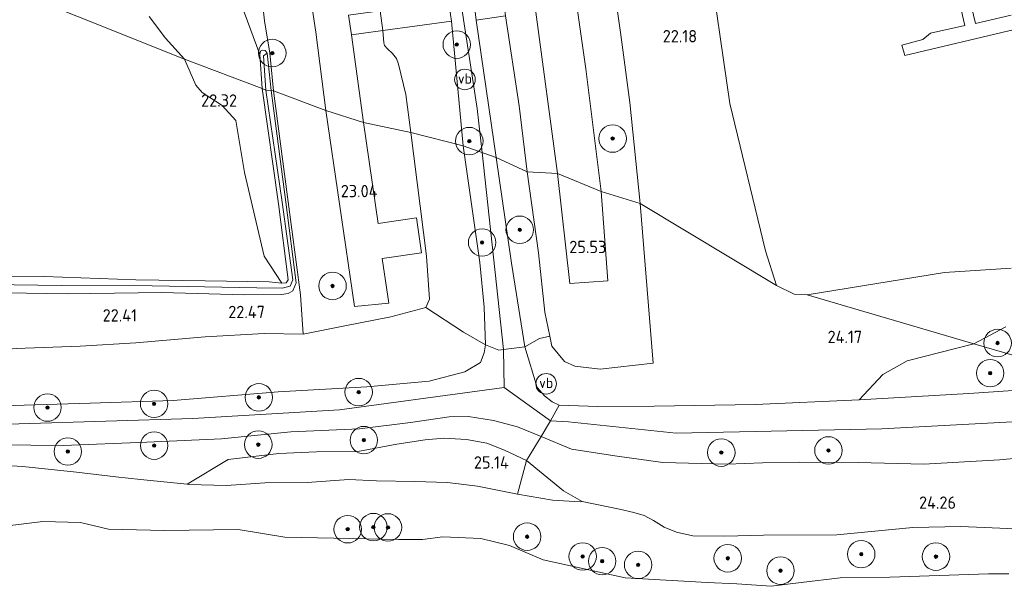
# Model space of a CAD drawing. Extents: x 184075 to 186166, y 346026 to 349063.
# Tile 59 of 136: x 184945 to 185088, y 346606 to 346688. Entities that reach past the tile are written whole.
import ezdxf
from ezdxf.enums import TextEntityAlignment as Align

# ---------------------------------------------------------------- set-up
doc = ezdxf.new("R2010")
doc.units = 0
for name, color, linetype, lineweight in [('B-ME-GR-BOOM-S', 90, 'Continuous', 25), ('B-ME-GR-GRAS-GV', 60, 'Continuous', 13), ('B-ME-GW-OPHOGING_KRUIN-G', 90, 'Continuous', 18), ('B-ME-GW-TALUD_KRUIN-G', 90, 'Continuous', 18), ('B-ME-GW-TALUD_TEEN-G', 90, 'Continuous', 18), ('B-ME-IE-TERREINAFSCHEIDING_DOORGANG-G', 210, 'Continuous', 18), ('B-ME-IE-TERREINAFSCHEIDING_KUNSTMATIG_HEKWERK-G', 20, 'IE-TERREINAFSCHEIDING-KUNSTMATIG', 18), ('B-ME-KW-KUNSTWERK_STEIGER-GV', 170, 'Continuous', 18), ('B-ME-OB-BEKLEDING_STORTSTEEN-GV', 30, 'Continuous', 18), ('B-ME-OB-OEVERVOORZIENING-G', 7, 'Continuous', 18), ('B-ME-OG-BEBOUWING_TRAP-GV', 7, 'Continuous', 18), ('B-ME-OG-HOOGTEPUNT-S', 7, 'Continuous', 25), ('B-ME-OG-TERREIN_GROEN-GV', 7, 'Continuous', 18), ('B-ME-OG-WATER_GREPPEL-G', 160, 'Continuous', 18), ('B-ME-OG-WATER_HAVEN-GV', 170, 'Continuous', 18), ('B-ME-OG-WATER_RIVIER-GV', 130, 'Continuous', 18), ('B-ME-OG-WATER_SLOOT-G', 120, 'Continuous', 18), ('B-ME-VH-VERHARDING_ASFALT-GV', 252, 'Continuous', 18), ('B-ME-VH-VERHARDING_STRAATBAKSTEEN-GV', 252, 'Continuous', 18), ('B-ME-VW-VERKEERSTEKEN_BORD-S', 7, 'Continuous', 25)]:
    doc.layers.add(name, color=color, linetype=linetype, lineweight=lineweight)
doc.styles.add('NLCS-ISO', font='NLCS-ISO.ttf')
doc.styles.add('NLCS-ISO-ANNOTATIVE-T18', font='NLCS-ISO.ttf', dxfattribs={"height": 1.8})
doc.linetypes.add('IE-TERREINAFSCHEIDING-KUNSTMATIG', pattern='A,4,[82,NLCS.SHX,S=0.75,R=90,X=0,Y=0],4,-2', length=10)

# ---------------------------------------------------------------- blocks, each defined once
blk = doc.blocks.new('SAL-HOOGTELABEL-SO')
at = {"color": 0, "linetype": 'ByBlock', "lineweight": -2, "style": 'NLCS-ISO-ANNOTATIVE-T18'}
blk.add_attdef('HOOGTE', text='', height=1.8, dxfattribs=at).set_placement((2.79, 0), align=Align.RIGHT)
blk = doc.blocks.new('SGR-BOOM_01-SO')
at = {"linetype": 'ByBlock', "lineweight": 18}
h = blk.add_hatch(color=0, dxfattribs=at)
h.dxf.hatch_style = 1
edge = h.paths.add_edge_path()
edge.add_arc((0, 0), 0.25, 0, 360)
at = {"color": 0, "linetype": 'ByBlock', "lineweight": 18}
for radius in [2, 0.25]:
    blk.add_circle((0, 0), radius, dxfattribs=at)
blk = doc.blocks.new('SIE-WEG_PAAL_VERKEERSBORD-SO')
at = {"color": 0, "linetype": 'ByBlock', "lineweight": 18}
blk.add_circle((0, 0), 1.5, dxfattribs=at)
at = {"color": 0, "linetype": 'ByBlock', "lineweight": 18, "style": 'NLCS-ISO'}
blk.add_text('vb', height=1.5, dxfattribs=at).set_placement((0, 0.13), align=Align.MIDDLE_CENTER)

msp = doc.modelspace()

# ---------------------------------------------------------------- linework, layer by layer
at = {"layer": 'B-ME-GR-GRAS-GV'}
for points in [[(184988.203, 346686.356, 23.025), (184989.641, 346674.958, 22.947), (184982.044, 346677.837, 22.736), (184981.475, 346683.308, 22.804), (184980.713, 346687.981, 22.889), (184979.773, 346696.261, 22.879), (184978.556, 346704.831, 22.85), (184977.297, 346713.957, 22.864), (184975.971, 346723.442, 22.861), (184974.747, 346733.688, 22.832), (184981.458, 346734.599, 23.025), (184981.742, 346732.562, 22.986), (184983.119, 346722.541, 23.014), (184985.05, 346708.737, 23.011), (184986.347, 346698.643, 23.025)], [(185007.956, 346687.967, 27.329), (185009.637, 346669.802, 27.253), (185002.024, 346671.733, 23.244), (185001.322, 346677.273, 23.376), (185000.257, 346681.692, 23.465), (184999.923, 346682.514, 23.483), (184999.365, 346683.242, 23.551), (184998.638, 346683.932, 23.565), (184998.199, 346684.406, 23.683), (184998.083, 346684.778, 23.719), (184997.939, 346686.591, 23.797)], [(185017.788, 346675.614, 25.771), (185018.968, 346666.008, 25.726), (185014.459, 346668.105, 27.332), (185011.564, 346688.116, 27.318), (185015.831, 346688.714, 25.888)], [(185001.322, 346677.273, 23.376), (185002.024, 346671.733, 23.244), (184995.135, 346673.228, 23.049), (184993.366, 346685.963, 23.118), (184997.939, 346686.591, 23.797), (184998.083, 346684.778, 23.719), (184998.199, 346684.406, 23.683), (184998.638, 346683.932, 23.565), (184999.365, 346683.242, 23.551), (184999.923, 346682.514, 23.483), (185000.257, 346681.692, 23.465)], [(184980.556, 346682.898, 22.518), (184980.921, 346677.907, 22.518), (184980.383, 346678.165, 22.676), (184980.033, 346683.089, 22.696), (184980.149, 346683.565, 22.696), (184980.425, 346683.75, 22.7), (184980.809, 346683.66, 22.721), (184981.084, 346683.296, 22.804)], [(184981.084, 346683.296, 22.804), (184981.678, 346677.864, 22.74), (184980.921, 346677.907, 22.518), (184980.556, 346682.898, 22.518)], [(184991.645, 346661.374, 22.988), (184993.82, 346646.433, 22.985), (184998.805, 346646.928, 23.075), (184997.861, 346653.416, 23.064), (185003.588, 346654.25, 23.15), (185002.851, 346659.311, 23.146), (184997.275, 346658.499, 23.116), (184995.135, 346673.228, 23.049), (185002.024, 346671.733, 23.244), (185004.289, 346653.745, 23.267), (185004.757, 346647.488, 23.364), (185004.237, 346646.269, 23.357), (184999.103, 346644.929, 23.319), (184992.408, 346643.617, 23.27), (184986.372, 346642.392, 23.112), (184985.975, 346648.121, 22.83), (184984.078, 346662.409, 22.778), (184982.044, 346677.837, 22.736), (184989.641, 346674.958, 22.947)], [(185012.717, 346646.335, 26.952), (185012.904, 346640.829, 26.794), (185009.707, 346642.689, 25.689), (185004.237, 346646.269, 23.357), (185004.757, 346647.488, 23.364), (185004.289, 346653.745, 23.267), (185002.024, 346671.733, 23.244), (185009.637, 346669.802, 27.253), (185012.069, 346652.841, 27.148)], [(185015.523, 346640.158, 27.038), (185014.841, 346640.075, 26.994), (185012.904, 346640.829, 26.794), (185012.717, 346646.335, 26.952), (185012.069, 346652.841, 27.148), (185009.637, 346669.802, 27.253), (185014.459, 346668.105, 27.332), (185016.676, 346652.729, 27.073), (185018.636, 346640.535, 27.238)], [(185020.789, 346641.765, 26.497), (185018.636, 346640.535, 27.238), (185016.676, 346652.729, 27.073), (185014.459, 346668.105, 27.332), (185018.968, 346666.008, 25.726), (185020.618, 346654.223, 25.752), (185021.549, 346645.624, 25.756), (185022.272, 346642.087, 25.865)], [(185023.393, 346665.782, 25.595), (185025.199, 346649.758, 25.595), (185030.743, 346650.148, 25.489), (185029.751, 346663.14, 25.485), (185035.443, 346661.427, 25.527), (185037.327, 346638.182, 25.542), (185029.608, 346637.314, 25.794), (185025.927, 346637.746, 25.847), (185024.406, 346638.424, 25.858), (185022.567, 346640.643, 25.835), (185022.272, 346642.087, 25.865), (185021.549, 346645.624, 25.756), (185020.618, 346654.223, 25.752), (185018.968, 346666.008, 25.726)], [(185083.288, 346633.784, 26.805), (185067.313, 346632.829, 26.752), (185070.787, 346636.551, 25.578), (185074.298, 346638.518, 25.011), (185084.02, 346640.973, 24.206), (185104.094, 346635.154, 26.745)], [(185104.094, 346635.154, 26.745), (185126.082, 346627.534, 26.832), (185116.056, 346626.204, 26.738), (185100.204, 346625.295, 26.775), (185087.758, 346624.097, 26.753), (185076.761, 346623.481, 26.753), (185067.182, 346623.705, 26.805), (185058.646, 346623.765, 26.775), (185053.253, 346623.655, 26.753), (185048.11, 346623.463, 26.775), (185038.744, 346623.734, 26.802), (185032.103, 346624.653, 26.843), (185025.424, 346625.673, 26.809), (185021.034, 346627.494, 26.67), (185022.348, 346629.811, 26.832), (185023.632, 346632.075, 26.99), (185029.269, 346631.857, 26.9), (185037.466, 346631.925, 26.93), (185052.228, 346632.151, 26.922), (185067.313, 346632.829, 26.752), (185083.288, 346633.784, 26.805)], [(185018.854, 346624.039, 25.279), (185017.561, 346619.105, 24.406), (185011.737, 346620.293, 24.572), (185007.359, 346620.803, 24.681), (185002.615, 346620.947, 24.767), (184997.03, 346621.036, 24.752), (184992.981, 346621.233, 24.733), (184986.933, 346620.829, 24.733), (184980.746, 346620.764, 24.568), (184975.189, 346620.374, 24.568), (184969.635, 346620.535, 24.452), (184969.456, 346620.59, 24.448), (184975.444, 346624.139, 24.722), (184982.784, 346625.015, 25.267), (184988.27, 346625.293, 25.343), (184994.318, 346625.349, 25.452), (184999.985, 346626.402, 25.557), (185004.121, 346627.018, 25.602), (185006.852, 346627.253, 25.658), (185010.12, 346627.085, 25.715), (185013.11, 346626.558, 25.73), (185015.652, 346625.532, 25.643)], [(185026.97, 346618.052, 24.76), (185026.693, 346618.017, 24.738), (185022.686, 346618.242, 24.41), (185017.561, 346619.105, 24.406), (185018.854, 346624.039, 25.279), (185024.243, 346619.59, 24.801)]]:
    msp.add_polyline3d(points, close=True, dxfattribs=at)
for points in [[(185029.615, 346707.042, 25.524), (185032.624, 346685.985, 25.506), (185033.947, 346676.129, 25.57), (185035.443, 346661.427, 25.527), (185029.751, 346663.14, 25.485), (185027.494, 346681.003, 25.552), (185024.974, 346698.743, 25.57)], [(184979.773, 346696.261, 22.879), (184980.713, 346687.981, 22.889), (184981.475, 346683.308, 22.804), (184982.044, 346677.837, 22.736), (184981.678, 346677.864, 22.74), (184981.084, 346683.296, 22.804), (184980.809, 346683.66, 22.721), (184980.425, 346683.75, 22.7), (184980.149, 346683.565, 22.696), (184980.033, 346683.089, 22.696), (184977.763, 346689.256, 22.529)], [(184963.92, 346688.632, 22.174), (184966.31, 346685.469, 22.188), (184969.063, 346682.403, 22.211), (184937.64, 346694.996, 21.824)], [(184937.64, 346694.996, 21.824), (184969.063, 346682.403, 22.211), (184970.712, 346678.648, 22.164), (184971.625, 346677.555, 22.164), (184974.551, 346675.684, 22.255), (184976.526, 346673.485, 22.209), (184977.792, 346665.919, 22.197), (184980.663, 346653.776, 22.336), (184983.221, 346649.839, 22.571), (184981.395, 346650.035, 22.375), (184972.054, 346650.175, 22.341), (184961.969, 346650.329, 22.315), (184948.617, 346650.789, 22.206), (184940.946, 346650.846, 22.191)], [(185011.225, 346691.042, 27.304), (185011.564, 346688.116, 27.318), (185014.459, 346668.105, 27.332), (185009.637, 346669.802, 27.253), (185007.956, 346687.967, 27.329), (185007.528, 346690.841, 27.283)], [(185020.229, 346689.243, 25.674), (185023.393, 346665.782, 25.595), (185018.968, 346666.008, 25.726), (185017.788, 346675.614, 25.771), (185015.831, 346688.714, 25.888)], [(184940.758, 346649.638, 21.958), (184951.172, 346649.467, 21.901), (184964.338, 346649.43, 21.95), (184979.609, 346649.131, 21.969), (184983.288, 346649.094, 22.413), (184984.477, 346649.394, 22.514), (184984.822, 346650.324, 22.518), (184983.31, 346661.588, 22.522), (184980.921, 346677.907, 22.518), (184981.678, 346677.864, 22.74), (184983.842, 346661.612, 22.74), (184985.347, 346649.849, 22.74), (184984.85, 346648.727, 22.706), (184984.17, 346648.315, 22.657), (184983.189, 346648.179, 22.654), (184977.746, 346648.128, 22.435), (184965.752, 346648.444, 22.326), (184951.963, 346648.278, 22.274), (184940.097, 346648.442, 22.202)], [(184940.097, 346648.442, 22.202), (184951.963, 346648.278, 22.274), (184965.752, 346648.444, 22.326), (184977.746, 346648.128, 22.435), (184983.189, 346648.179, 22.654), (184984.17, 346648.315, 22.657), (184984.85, 346648.727, 22.706), (184985.347, 346649.849, 22.74), (184983.842, 346661.612, 22.74), (184981.678, 346677.864, 22.74), (184982.044, 346677.837, 22.736), (184984.078, 346662.409, 22.778), (184985.975, 346648.121, 22.83), (184986.372, 346642.392, 23.112), (184980.668, 346642.477, 22.687), (184972.06, 346642.015, 22.65), (184961.966, 346641.117, 22.597), (184953.868, 346640.635, 22.545), (184944.529, 346640.338, 22.503)], [(184940.946, 346650.846, 22.191), (184948.617, 346650.789, 22.206), (184961.969, 346650.329, 22.315), (184972.054, 346650.175, 22.341), (184981.395, 346650.035, 22.375), (184983.221, 346649.839, 22.571), (184983.855, 346649.893, 22.684), (184984.188, 346650.323, 22.733), (184982.742, 346661.38, 22.695), (184980.383, 346678.165, 22.676), (184980.921, 346677.907, 22.518), (184983.31, 346661.588, 22.522), (184984.822, 346650.324, 22.518), (184984.477, 346649.394, 22.514), (184983.288, 346649.094, 22.413), (184979.609, 346649.131, 21.969), (184964.338, 346649.43, 21.95), (184951.172, 346649.467, 21.901), (184940.758, 346649.638, 21.958)], [(184944.529, 346640.338, 22.503), (184953.868, 346640.635, 22.545), (184961.966, 346641.117, 22.597), (184972.06, 346642.015, 22.65), (184980.668, 346642.477, 22.687), (184986.372, 346642.392, 23.112), (184992.408, 346643.617, 23.27), (184999.103, 346644.929, 23.319), (185004.237, 346646.269, 23.357), (185009.707, 346642.689, 25.689), (185012.904, 346640.829, 26.794), (185012.729, 346639.664, 26.768), (185012.153, 346638.266, 26.621), (185009.888, 346636.919, 26.467), (185004.707, 346635.584, 26.309), (184995.637, 346634.76, 26.129), (184982.686, 346634.01, 26.016), (184967.433, 346632.762, 25.858), (184955.318, 346632.344, 25.805), (184944.12, 346632.036, 25.636)], [(185104.094, 346635.154, 26.745), (185084.02, 346640.973, 24.206), (185088.684, 346643.448, 23.524)], [(184944.12, 346632.036, 25.636), (184955.318, 346632.344, 25.805), (184967.433, 346632.762, 25.858), (184982.686, 346634.01, 26.016), (184995.637, 346634.76, 26.129), (185004.707, 346635.584, 26.309), (185009.888, 346636.919, 26.467), (185012.153, 346638.266, 26.621), (185012.729, 346639.664, 26.768), (185012.904, 346640.829, 26.794), (185014.841, 346640.075, 26.994), (185015.523, 346640.158, 27.038), (185018.636, 346640.535, 27.238), (185020.415, 346634.636, 27.125), (185021.521, 346633.432, 27.069), (185022.612, 346632.556, 27.042), (185023.632, 346632.075, 26.99), (185022.348, 346629.811, 26.832), (185021.034, 346627.494, 26.67), (185017.578, 346628.919, 26.61), (185014.047, 346629.818, 26.576), (185010.452, 346630.42, 26.606), (185007.605, 346630.392, 26.46), (185001.965, 346629.558, 26.422), (184994.535, 346628.612, 26.294), (184984.538, 346628.195, 26.132), (184974.462, 346627.176, 25.925), (184963.567, 346626.666, 25.734), (184951.396, 346626.178, 25.523), (184941.91, 346626.305, 25.478)], [(184941.91, 346626.305, 25.478), (184951.396, 346626.178, 25.523), (184963.567, 346626.666, 25.734), (184974.462, 346627.176, 25.925), (184984.538, 346628.195, 26.132), (184994.535, 346628.612, 26.294), (185001.965, 346629.558, 26.422), (185007.605, 346630.392, 26.46), (185010.452, 346630.42, 26.606), (185014.047, 346629.818, 26.576), (185017.578, 346628.919, 26.61), (185021.034, 346627.494, 26.67), (185018.854, 346624.039, 25.279), (185015.652, 346625.532, 25.643), (185013.11, 346626.558, 25.73), (185010.12, 346627.085, 25.715), (185006.852, 346627.253, 25.658), (185004.121, 346627.018, 25.602), (184999.985, 346626.402, 25.557), (184994.318, 346625.349, 25.452), (184988.27, 346625.293, 25.343), (184982.784, 346625.015, 25.267), (184975.444, 346624.139, 24.722), (184969.456, 346620.59, 24.448), (184962.655, 346621.23, 24.38), (184959.065, 346621.641, 24.395), (184953.357, 346622.317, 24.485), (184945.506, 346623.149, 24.305), (184938.895, 346623.529, 24.222)], [(185090.087, 346614.049, 23.59), (185082.117, 346614.434, 23.62), (185075.159, 346614.253, 23.635), (185064.075, 346613.182, 23.684), (185053.395, 346613.136, 23.692), (185047.758, 346613.016, 23.718), (185043.084, 346613.074, 23.842), (185040.718, 346613.568, 24.019), (185038.919, 346614.326, 24.203), (185037.365, 346615.307, 24.684), (185036.031, 346616.005, 24.865), (185034.5, 346616.427, 24.974), (185032.408, 346616.955, 24.982), (185026.97, 346618.052, 24.76), (185024.243, 346619.59, 24.801), (185018.854, 346624.039, 25.279), (185021.034, 346627.494, 26.67), (185025.424, 346625.673, 26.809), (185032.103, 346624.653, 26.843), (185038.744, 346623.734, 26.802), (185048.11, 346623.463, 26.775), (185053.253, 346623.655, 26.753), (185058.646, 346623.765, 26.775), (185067.182, 346623.705, 26.805), (185076.761, 346623.481, 26.753), (185087.758, 346624.097, 26.753), (185100.204, 346625.295, 26.775)]]:
    msp.add_polyline3d(points, dxfattribs=at)
at = {"layer": 'B-ME-GW-OPHOGING_KRUIN-G'}
for points in [[(185011.701, 346675.229, 27.443), (185006.372, 346710.05, 27.393), (185001.138, 346749.494, 27.451), (184996.273, 346784.885, 27.401)], [(185015.623, 346634.635, 26.945), (184991.649, 346631.381, 26.32), (184970.279, 346630.118, 25.907), (184944.957, 346629.366, 25.722), (184919.298, 346629.137, 25.384), (184896.17, 346631.254, 25.196), (184876.541, 346636.352, 24.985), (184854.792, 346644.236, 24.921), (184835.771, 346653.202, 24.839), (184813.106, 346669.008, 24.699), (184790.265, 346689.619, 24.662)], [(185011.701, 346675.229, 27.443), (185012.398, 346668.83, 27.369)], [(185012.398, 346668.83, 27.369), (185015.523, 346640.158, 27.038), (185015.623, 346634.635, 26.945), (185022.348, 346629.811, 26.832), (185025, 346629.646, 26.915)], [(185102.347, 346630.32, 26.828), (185070.602, 346628.619, 26.828), (185040.687, 346627.98, 26.896), (185025, 346629.646, 26.915)]]:
    msp.add_polyline3d(points, dxfattribs=at)
at = {"layer": 'B-ME-GW-TALUD_KRUIN-G'}
for points in [[(185019.246, 346775.461, 25.46), (185020.125, 346769.892, 25.488), (185021.739, 346764.508, 25.653), (185022.714, 346759.604, 25.567), (185023.255, 346754.14, 25.556), (185024.631, 346745.707, 25.452), (185026.123, 346734.268, 25.445), (185027.554, 346722.216, 25.506), (185029.615, 346707.042, 25.524), (185032.624, 346685.985, 25.506)], [(185009.637, 346669.802, 27.253), (185007.956, 346687.967, 27.329)], [(185011.564, 346688.116, 27.318), (185014.459, 346668.105, 27.332)], [(185032.624, 346685.985, 25.506), (185033.947, 346676.129, 25.57), (185035.443, 346661.427, 25.527)], [(184853.115, 346647.479, 24.778), (184860.266, 346644.814, 24.918), (184868.181, 346641.983, 24.914), (184876.721, 346639.299, 24.918), (184884.924, 346637.129, 24.921), (184894.041, 346635.028, 24.948), (184908.428, 346633.046, 25.072), (184920.765, 346632.414, 25.072), (184929.633, 346632.223, 25.41), (184944.12, 346632.036, 25.636), (184955.318, 346632.344, 25.805), (184967.433, 346632.762, 25.858), (184982.686, 346634.01, 26.016), (184995.637, 346634.76, 26.129), (185004.707, 346635.584, 26.309), (185009.888, 346636.919, 26.467), (185012.153, 346638.266, 26.621), (185012.729, 346639.664, 26.768), (185012.904, 346640.829, 26.794), (185012.717, 346646.335, 26.952), (185012.069, 346652.841, 27.148), (185009.637, 346669.802, 27.253)], [(185014.459, 346668.105, 27.332), (185016.676, 346652.729, 27.073), (185018.636, 346640.535, 27.238)], [(185037.327, 346638.182, 25.542), (185035.443, 346661.427, 25.527)], [(185023.632, 346632.075, 26.99), (185022.612, 346632.556, 27.042), (185021.521, 346633.432, 27.069), (185020.415, 346634.636, 27.125), (185018.636, 346640.535, 27.238)], [(185067.313, 346632.829, 26.752), (185083.288, 346633.784, 26.805), (185104.094, 346635.154, 26.745)], [(185067.313, 346632.829, 26.752), (185052.228, 346632.151, 26.922)], [(185100.204, 346625.295, 26.775), (185087.758, 346624.097, 26.753), (185076.761, 346623.481, 26.753), (185067.182, 346623.705, 26.805), (185058.646, 346623.765, 26.775), (185053.253, 346623.655, 26.753), (185048.11, 346623.463, 26.775), (185038.744, 346623.734, 26.802), (185032.103, 346624.653, 26.843), (185025.424, 346625.673, 26.809), (185021.034, 346627.494, 26.67), (185017.578, 346628.919, 26.61), (185014.047, 346629.818, 26.576), (185010.452, 346630.42, 26.606), (185007.605, 346630.392, 26.46), (185001.965, 346629.558, 26.422), (184994.535, 346628.612, 26.294), (184984.538, 346628.195, 26.132), (184974.462, 346627.176, 25.925), (184963.567, 346626.666, 25.734), (184951.396, 346626.178, 25.523), (184941.91, 346626.305, 25.478)], [(185026.97, 346618.052, 24.76), (185026.693, 346618.017, 24.738), (185022.686, 346618.242, 24.41), (185017.561, 346619.105, 24.406), (185011.737, 346620.293, 24.572), (185007.359, 346620.803, 24.681), (185002.615, 346620.947, 24.767), (184997.03, 346621.036, 24.752), (184992.981, 346621.233, 24.733), (184986.933, 346620.829, 24.733), (184980.746, 346620.764, 24.568), (184975.189, 346620.374, 24.568), (184969.635, 346620.535, 24.452), (184969.456, 346620.59, 24.448)]]:
    msp.add_polyline3d(points, dxfattribs=at)
at = {"layer": 'B-ME-GW-TALUD_TEEN-G'}
for points in [[(184986.372, 346642.392, 23.112), (184980.668, 346642.477, 22.687), (184972.06, 346642.015, 22.65), (184961.966, 346641.117, 22.597), (184953.868, 346640.635, 22.545), (184944.529, 346640.338, 22.503), (184934.653, 346639.417, 22.503), (184924.356, 346638.822, 22.541), (184915.006, 346639.178, 22.541), (184905.4, 346639.798, 22.601), (184894.371, 346641.375, 22.548), (184881.139, 346643.732, 22.703), (184870.372, 346646.945, 22.834), (184860.805, 346650.12, 22.725), (184850.692, 346654.695, 22.744), (184841.526, 346658.924, 22.781), (184834.129, 346663.349, 22.774), (184827.5, 346667.897, 22.74), (184819.599, 346674.046, 22.718), (184811.12, 346681.548, 22.548), (184803.051, 346688.848, 22.548), (184796.443, 346695.411, 22.676), (184789.224, 346701.52, 22.549)], [(185018.968, 346666.008, 25.726), (185017.788, 346675.614, 25.771), (185015.831, 346688.714, 25.888)], [(184997.939, 346686.591, 23.797), (184998.083, 346684.778, 23.719), (184998.199, 346684.406, 23.683), (184998.638, 346683.932, 23.565), (184999.365, 346683.242, 23.551), (184999.923, 346682.514, 23.483), (185000.257, 346681.692, 23.465), (185001.322, 346677.273, 23.376), (185002.024, 346671.733, 23.244)], [(185004.237, 346646.269, 23.357), (185004.757, 346647.488, 23.364), (185004.289, 346653.745, 23.267), (185002.024, 346671.733, 23.244)], [(185021.549, 346645.624, 25.756), (185020.618, 346654.223, 25.752), (185018.968, 346666.008, 25.726)], [(185022.272, 346642.087, 25.865), (185021.549, 346645.624, 25.756)], [(185022.272, 346642.087, 25.865), (185022.567, 346640.643, 25.835), (185024.406, 346638.424, 25.858), (185025.927, 346637.746, 25.847), (185029.608, 346637.314, 25.794), (185037.327, 346638.182, 25.542)], [(185026.97, 346618.052, 24.76), (185024.243, 346619.59, 24.801), (185018.854, 346624.039, 25.279), (185015.652, 346625.532, 25.643), (185013.11, 346626.558, 25.73), (185010.12, 346627.085, 25.715), (185006.852, 346627.253, 25.658), (185004.121, 346627.018, 25.602), (184999.985, 346626.402, 25.557), (184994.318, 346625.349, 25.452), (184988.27, 346625.293, 25.343), (184982.784, 346625.015, 25.267), (184975.444, 346624.139, 24.722), (184969.456, 346620.59, 24.448)]]:
    msp.add_polyline3d(points, dxfattribs=at)
at = {"layer": 'B-ME-IE-TERREINAFSCHEIDING_DOORGANG-G'}
for points in [[(184981.475, 346683.308, 22.804), (184980.713, 346687.981, 22.889)], [(184986.372, 346642.392, 23.112), (184985.975, 346648.121, 22.83)], [(185018.636, 346640.535, 27.238), (185015.523, 346640.158, 27.038), (185014.841, 346640.075, 26.994)], [(185021.034, 346627.494, 26.67), (185022.348, 346629.811, 26.832), (185023.632, 346632.075, 26.99)]]:
    msp.add_polyline3d(points, dxfattribs=at)
at = {"layer": 'B-ME-IE-TERREINAFSCHEIDING_KUNSTMATIG_HEKWERK-G'}
for points in [[(184980.713, 346687.981, 22.889), (184979.773, 346696.261, 22.879), (184978.556, 346704.831, 22.85), (184977.297, 346713.957, 22.864), (184975.971, 346723.442, 22.861), (184974.747, 346733.688, 22.832), (184974.493, 346735.817, 22.843)], [(184982.044, 346677.837, 22.736), (184981.475, 346683.308, 22.804)], [(184982.044, 346677.837, 22.736), (184984.078, 346662.409, 22.778), (184985.975, 346648.121, 22.83)], [(185004.237, 346646.269, 23.357), (184999.103, 346644.929, 23.319), (184992.408, 346643.617, 23.27), (184986.372, 346642.392, 23.112)], [(185014.841, 346640.075, 26.994), (185012.904, 346640.829, 26.794), (185009.707, 346642.689, 25.689), (185004.237, 346646.269, 23.357)], [(185023.632, 346632.075, 26.99), (185029.269, 346631.857, 26.9), (185037.466, 346631.925, 26.93), (185052.228, 346632.151, 26.922)], [(185017.561, 346619.105, 24.406), (185018.854, 346624.039, 25.279), (185021.034, 346627.494, 26.67)]]:
    msp.add_polyline3d(points, dxfattribs=at)
at = {"layer": 'B-ME-KW-KUNSTWERK_STEIGER-GV'}
for points in [[(185089.937, 346686.751, 21.317), (185073.957, 346682.937, 21.317), (185073.553, 346684.48, 21.317), (185076.583, 346685.288, 21.317), (185077.725, 346686.196, 21.317), (185082.694, 346687.328, 21.317), (185081.303, 346693.381, 21.317)], [(185082.834, 346693.709, 21.317), (185084.244, 346687.634, 21.317), (185089.47, 346688.808, 21.317)]]:
    msp.add_polyline3d(points, dxfattribs=at)
at = {"layer": 'B-ME-OB-BEKLEDING_STORTSTEEN-GV'}
for points in [[(184938.895, 346623.529, 24.222), (184945.506, 346623.149, 24.305), (184953.357, 346622.317, 24.485), (184959.065, 346621.641, 24.395), (184962.655, 346621.23, 24.38), (184969.456, 346620.59, 24.448), (184969.635, 346620.535, 24.452), (184975.189, 346620.374, 24.568), (184980.746, 346620.764, 24.568), (184986.933, 346620.829, 24.733), (184992.981, 346621.233, 24.733), (184997.03, 346621.036, 24.752), (185002.615, 346620.947, 24.767), (185007.359, 346620.803, 24.681), (185011.737, 346620.293, 24.572), (185017.561, 346619.105, 24.406), (185022.686, 346618.242, 24.41), (185026.693, 346618.017, 24.738), (185026.97, 346618.052, 24.76), (185032.408, 346616.955, 24.982), (185034.5, 346616.427, 24.974), (185036.031, 346616.005, 24.865), (185037.365, 346615.307, 24.684), (185038.919, 346614.326, 24.203), (185040.718, 346613.568, 24.019), (185043.084, 346613.074, 23.842), (185047.758, 346613.016, 23.718), (185053.395, 346613.136, 23.692), (185064.075, 346613.182, 23.684), (185075.159, 346614.253, 23.635), (185082.117, 346614.434, 23.62), (185090.087, 346614.049, 23.59)], [(185089.1, 346607.514, 20.981), (185086.163, 346607.52, 20.981), (185071.812, 346607.059, 20.981), (185064.548, 346606.926, 20.981), (185058.9, 346606.279, 20.981), (185054.5, 346605.709, 20.981), (185049.506, 346606.061, 20.981), (185045.209, 346606.265, 20.981), (185033.244, 346606.918, 20.981), (185021.295, 346609.57, 20.981), (185016.396, 346611.635, 20.981), (185012.234, 346612.679, 20.981), (185006.711, 346612.905, 20.981), (185003.712, 346612.503, 20.981), (185000.266, 346612.538, 20.981), (184983.667, 346612.873, 20.981), (184976.891, 346613.954, 20.981), (184966.141, 346613.838, 20.981), (184958, 346614.021, 20.981), (184953.916, 346615.007, 20.981), (184948.411, 346615.133, 20.981), (184942.92, 346614.467, 20.981)]]:
    msp.add_polyline3d(points, dxfattribs=at)
at = {"layer": 'B-ME-OB-OEVERVOORZIENING-G'}
for points in [[(184853.501, 346631.34, 20.981), (184871.323, 346625.386, 20.981), (184884.68, 346621.977, 20.981), (184896.644, 346619.264, 20.981), (184911.286, 346617.192, 20.981), (184926.666, 346616.254, 20.981), (184935.954, 346615.291, 20.981), (184938.509, 346615.959, 20.981), (184939.683, 346615.371, 20.981), (184941.049, 346614.687, 20.981), (184942.92, 346614.467, 20.981), (184948.411, 346615.133, 20.981), (184953.916, 346615.007, 20.981), (184958, 346614.021, 20.981), (184966.141, 346613.838, 20.981), (184976.891, 346613.954, 20.981), (184983.667, 346612.873, 20.981)], [(185089.1, 346607.514, 20.981), (185086.163, 346607.52, 20.981), (185071.812, 346607.059, 20.981), (185064.548, 346606.926, 20.981), (185058.9, 346606.279, 20.981), (185054.5, 346605.709, 20.981), (185049.506, 346606.061, 20.981), (185045.209, 346606.265, 20.981), (185033.244, 346606.918, 20.981), (185021.295, 346609.57, 20.981), (185016.396, 346611.635, 20.981), (185012.234, 346612.679, 20.981), (185006.711, 346612.905, 20.981), (185003.712, 346612.503, 20.981), (185000.266, 346612.538, 20.981), (184983.667, 346612.873, 20.981)]]:
    msp.add_polyline3d(points, dxfattribs=at)
at = {"layer": 'B-ME-OG-BEBOUWING_TRAP-GV'}
for points in [[(185007.956, 346687.967, 27.329), (184997.939, 346686.591, 23.797), (184997.543, 346689.469, 23.797), (185007.528, 346690.841, 27.283)], [(185015.831, 346688.714, 25.888), (185011.564, 346688.116, 27.318), (185011.225, 346691.042, 27.304), (185015.422, 346691.63, 25.888)]]:
    msp.add_polyline3d(points, close=True, dxfattribs=at)
at = {"layer": 'B-ME-OG-TERREIN_GROEN-GV'}
for points in [[(185045.222, 346698.454, 20.981), (185048.496, 346675.969, 20.981), (185053.692, 346654.551, 20.981), (185055.262, 346649.497, 20.981), (185035.443, 346661.427, 25.527), (185033.947, 346676.129, 25.57), (185032.624, 346685.985, 25.506), (185029.615, 346707.042, 25.524)], [(184977.763, 346689.256, 22.529), (184980.033, 346683.089, 22.696), (184980.383, 346678.165, 22.676), (184969.063, 346682.403, 22.211), (184966.31, 346685.469, 22.188), (184963.92, 346688.632, 22.174)], [(185088.684, 346643.448, 23.524), (185084.02, 346640.973, 24.206), (185059.746, 346648.102, 20.981), (185079.747, 346651.353, 20.981), (185089.48, 346651.983, 20.981)]]:
    msp.add_polyline3d(points, dxfattribs=at)
for points in [[(184983.855, 346649.893, 22.684), (184983.221, 346649.839, 22.571), (184980.663, 346653.776, 22.336), (184977.792, 346665.919, 22.197), (184976.526, 346673.485, 22.209), (184974.551, 346675.684, 22.255), (184971.625, 346677.555, 22.164), (184970.712, 346678.648, 22.164), (184969.063, 346682.403, 22.211), (184980.383, 346678.165, 22.676), (184982.742, 346661.38, 22.695), (184984.188, 346650.323, 22.733)], [(185074.298, 346638.518, 25.011), (185070.787, 346636.551, 25.578), (185067.313, 346632.829, 26.752), (185052.228, 346632.151, 26.922), (185037.466, 346631.925, 26.93), (185029.269, 346631.857, 26.9), (185023.632, 346632.075, 26.99), (185022.612, 346632.556, 27.042), (185021.521, 346633.432, 27.069), (185020.415, 346634.636, 27.125), (185018.636, 346640.535, 27.238), (185020.789, 346641.765, 26.497), (185022.272, 346642.087, 25.865), (185022.567, 346640.643, 25.835), (185024.406, 346638.424, 25.858), (185025.927, 346637.746, 25.847), (185029.608, 346637.314, 25.794), (185037.327, 346638.182, 25.542), (185035.443, 346661.427, 25.527), (185055.262, 346649.497, 20.981), (185057.879, 346648.218, 20.981), (185059.746, 346648.102, 20.981), (185084.02, 346640.973, 24.206)]]:
    msp.add_polyline3d(points, close=True, dxfattribs=at)
at = {"layer": 'B-ME-OG-WATER_GREPPEL-G'}
for points in [[(184980.921, 346677.907, 22.518), (184980.556, 346682.898, 22.518)], [(184880.031, 346650.279, 22.063), (184885.485, 346649.195, 22.063), (184891.633, 346648.443, 22.063), (184898.524, 346648.139, 22.063), (184905.446, 346648.15, 21.962), (184917.631, 346648.678, 21.965), (184929.621, 346649.067, 21.838), (184940.758, 346649.638, 21.958), (184951.172, 346649.467, 21.901), (184964.338, 346649.43, 21.95), (184979.609, 346649.131, 21.969), (184983.288, 346649.094, 22.413), (184984.477, 346649.394, 22.514), (184984.822, 346650.324, 22.518), (184983.31, 346661.588, 22.522), (184980.921, 346677.907, 22.518)]]:
    msp.add_polyline3d(points, dxfattribs=at)
at = {"layer": 'B-ME-OG-WATER_HAVEN-GV'}
msp.add_polyline3d([(185089.48, 346651.983, 20.981), (185079.747, 346651.353, 20.981), (185059.746, 346648.102, 20.981), (185057.879, 346648.218, 20.981), (185055.262, 346649.497, 20.981), (185053.692, 346654.551, 20.981), (185048.496, 346675.969, 20.981), (185045.222, 346698.454, 20.981), (185042.223, 346717.397, 20.981), (185037.482, 346754.422, 20.981), (185036.808, 346764.176, 20.981), (185038.003, 346774.832, 20.981), (185038.442, 346776.404, 20.981)], dxfattribs=at)
at = {"layer": 'B-ME-OG-WATER_RIVIER-GV'}
msp.add_polyline3d([(184942.92, 346614.467, 20.981), (184948.411, 346615.133, 20.981), (184953.916, 346615.007, 20.981), (184958, 346614.021, 20.981), (184966.141, 346613.838, 20.981), (184976.891, 346613.954, 20.981), (184983.667, 346612.873, 20.981), (185000.266, 346612.538, 20.981), (185003.712, 346612.503, 20.981), (185006.711, 346612.905, 20.981), (185012.234, 346612.679, 20.981), (185016.396, 346611.635, 20.981), (185021.295, 346609.57, 20.981), (185033.244, 346606.918, 20.981), (185045.209, 346606.265, 20.981), (185049.506, 346606.061, 20.981), (185054.5, 346605.709, 20.981), (185058.9, 346606.279, 20.981), (185064.548, 346606.926, 20.981), (185071.812, 346607.059, 20.981), (185086.163, 346607.52, 20.981), (185089.1, 346607.514, 20.981)], dxfattribs=at)
at = {"layer": 'B-ME-OG-WATER_SLOOT-G'}
for points in [[(184981.678, 346677.864, 22.74), (184981.084, 346683.296, 22.804), (184980.809, 346683.66, 22.721), (184980.425, 346683.75, 22.7), (184980.149, 346683.565, 22.696), (184980.033, 346683.089, 22.696), (184980.383, 346678.165, 22.676)], [(184878.106, 346651.141, 22.263), (184878.085, 346650.679, 22.259), (184878.929, 346649.86, 22.274), (184880.668, 346649.195, 22.33), (184885.146, 346648.386, 22.349), (184889.587, 346647.812, 22.304), (184893.845, 346647.487, 22.274), (184898.63, 346647.31, 22.255), (184904.418, 346647.255, 22.263), (184916.787, 346647.692, 22.199), (184929.377, 346647.979, 22.199), (184940.097, 346648.442, 22.202), (184951.963, 346648.278, 22.274), (184965.752, 346648.444, 22.326), (184977.746, 346648.128, 22.435), (184983.189, 346648.179, 22.654), (184984.17, 346648.315, 22.657), (184984.85, 346648.727, 22.706), (184985.347, 346649.849, 22.74), (184983.842, 346661.612, 22.74), (184981.678, 346677.864, 22.74)], [(184980.383, 346678.165, 22.676), (184982.742, 346661.38, 22.695), (184984.188, 346650.323, 22.733), (184983.855, 346649.893, 22.684), (184983.221, 346649.839, 22.571), (184981.395, 346650.035, 22.375), (184972.054, 346650.175, 22.341), (184961.969, 346650.329, 22.315), (184948.617, 346650.789, 22.206), (184940.946, 346650.846, 22.191), (184934.3, 346650.269, 22.135), (184924.388, 346650.07, 22.135), (184918.104, 346649.566, 22.221), (184904.908, 346649.113, 22.232), (184898.196, 346648.926, 22.278), (184891.826, 346649.247, 22.3), (184885.546, 346649.948, 22.315), (184878.656, 346651.261, 22.281), (184878.106, 346651.141, 22.263)]]:
    msp.add_polyline3d(points, dxfattribs=at)
at = {"layer": 'B-ME-VH-VERHARDING_ASFALT-GV'}
for points in [[(185013.203, 346783.239, 25.613), (185015.615, 346766.054, 25.527), (185017.808, 346750.425, 25.531), (185019.827, 346735.184, 25.517), (185022.657, 346715.139, 25.538), (185024.974, 346698.743, 25.57), (185027.494, 346681.003, 25.552), (185029.751, 346663.14, 25.485), (185023.393, 346665.782, 25.595), (185020.229, 346689.243, 25.674), (185017.683, 346707.418, 25.62), (185015.58, 346721.883, 25.688), (185013.772, 346736.276, 25.592), (185012.193, 346746.951, 25.635), (185010.166, 346760.456, 25.653), (185008.588, 346772.569, 25.653), (185007.139, 346783.55, 25.731)], [(184992.968, 346688.841, 23.147), (184993.366, 346685.963, 23.118), (184995.135, 346673.228, 23.049), (184989.641, 346674.958, 22.947), (184988.203, 346686.356, 23.025), (184986.347, 346698.643, 23.025)]]:
    msp.add_polyline3d(points, dxfattribs=at)
for points in [[(184995.135, 346673.228, 23.049), (184997.275, 346658.499, 23.116), (185002.851, 346659.311, 23.146), (185003.588, 346654.25, 23.15), (184997.861, 346653.416, 23.064), (184998.805, 346646.928, 23.075), (184993.82, 346646.433, 22.985), (184991.645, 346661.374, 22.988), (184989.641, 346674.958, 22.947)], [(185030.743, 346650.148, 25.489), (185025.199, 346649.758, 25.595), (185023.393, 346665.782, 25.595), (185029.751, 346663.14, 25.485)]]:
    msp.add_polyline3d(points, close=True, dxfattribs=at)
at = {"layer": 'B-ME-VH-VERHARDING_STRAATBAKSTEEN-GV'}
msp.add_polyline3d([(184997.939, 346686.591, 23.797), (184993.366, 346685.963, 23.118), (184992.968, 346688.841, 23.147), (184997.543, 346689.469, 23.797)], close=True, dxfattribs=at)

# ---------------------------------------------------------------- block references
at = {"layer": 'B-ME-GR-BOOM-S'}
for p in [(185008.717, 346684.543, 27.247), (184981.853, 346683.312, 22.893), (185010.544, 346670.5, 27.26), (185031.418, 346670.866, 25.436), (185017.889, 346657.594, 26.52), (185012.405, 346655.739, 27.176), (184990.635, 346649.418, 22.932), (185087.488, 346641.109, 24.239), (185086.41, 346636.731, 25.981), (184979.89, 346633.204, 26.206), (184994.433, 346633.972, 26.204), (184949.11, 346631.721, 25.939), (184964.636, 346632.268, 26.127), (184995.181, 346626.984, 26.007), (184964.656, 346626.185, 25.732), (184979.817, 346626.324, 25.86), (185062.846, 346625.484, 26.835), (184952.07, 346625.324, 25.591), (185047.247, 346625.166, 26.8), (184992.836, 346614.011, 21.446), (184996.572, 346614.324, 21.339), (184998.698, 346614.278, 21.512), (185018.96, 346612.931, 21.871), (185027.055, 346610.049, 21.539), (185048.182, 346609.784, 22.257), (185067.624, 346610.38, 22.27), (185078.513, 346610.025, 22.632), (185029.897, 346609.37, 21.499), (185035.127, 346608.823, 21.539), (185055.864, 346607.984, 21.831)]:
    msp.add_blockref('SGR-BOOM_01-SO', p, dxfattribs=at)
at = {"layer": 'B-ME-OG-HOOGTEPUNT-S'}
for p, values in [((185040.934, 346684.866, 22.178), {'HOOGTE': '22.18'}), ((184973.929, 346675.506, 22.319), {'HOOGTE': '22.32'}), ((184994.391, 346662.325, 23.041), {'HOOGTE': '23.04'}), ((185027.705, 346654.196, 25.527), {'HOOGTE': '25.53'}), ((184959.356, 346644.239, 22.413), {'HOOGTE': '22.41'}), ((184977.991, 346644.731, 22.466), {'HOOGTE': '22.47'}), ((185064.964, 346641.103, 24.165), {'HOOGTE': '24.17'}), ((185013.506, 346622.834, 25.143), {'HOOGTE': '25.14'}), ((185078.637, 346616.985, 24.256), {'HOOGTE': '24.26'})]:
    msp.add_blockref('SAL-HOOGTELABEL-SO', p, dxfattribs=at).add_auto_attribs(values)
at = {"layer": 'B-ME-VW-VERKEERSTEKEN_BORD-S'}
for p in [(185009.906, 346679.468, 27.282), (185021.736, 346635.178, 27.141)]:
    msp.add_blockref('SIE-WEG_PAAL_VERKEERSBORD-SO', p, dxfattribs=at)

doc.saveas('drawing.dxf')
